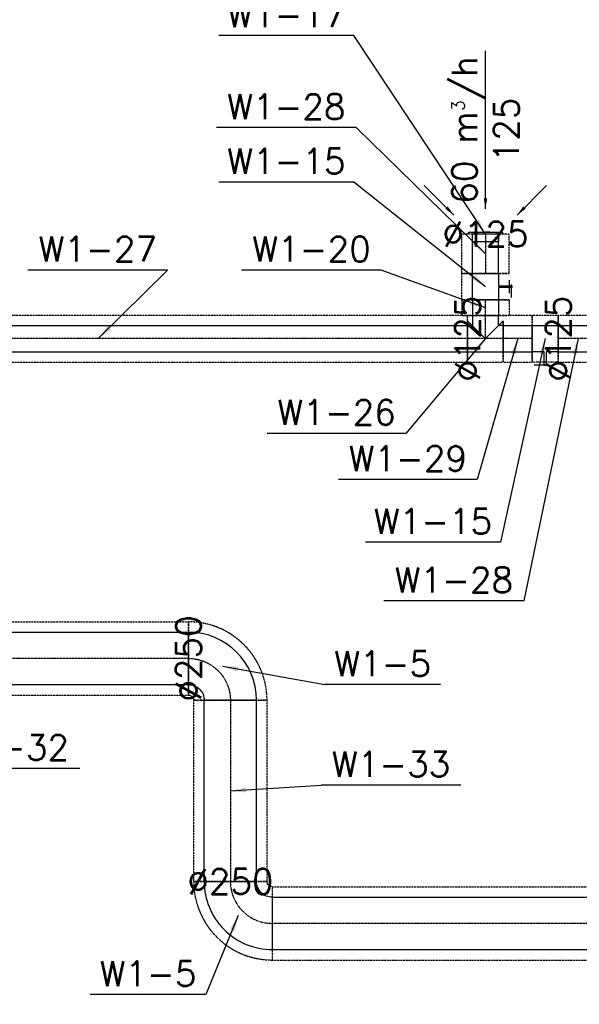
# Model space of a CAD drawing. Header units: millimetres. Extents: x -40063 to 512011, y 350190 to 687060.
# Tile 112 of 256: x 92006 to 94677, y 603322 to 608024. Entities that reach past the tile are written whole.
import ezdxf

# ---------------------------------------------------------------- set-up
doc = ezdxf.new("R2010")
doc.units = ezdxf.units.MM
doc.linetypes.add('DASHDOT', pattern=[1, 0.5, -0.25, 0, -0.25])
doc.linetypes.add('DASHED', pattern=[0.75, 0.5, -0.25])
doc.layers.get('0').update_dxf_attribs({"color": 8})
for name, color, linetype in [('FLUID-W1', 7, 'Continuous'), ('FLUID-W1-120-ARRGR', 7, 'Continuous'), ('FLUID-W1-120-DIM', 7, 'Continuous'), ('FLUID-W1-120-NUM', 7, 'Continuous'), ('FLUID-W1-INS', 7, 'Continuous'), ('FLUID-W1-SYM', 7, 'Continuous')]:
    doc.layers.add(name, color=color, linetype=linetype)
doc.styles.add('FDBES', font='simplex.shx')
doc.dimstyles.new('FDBES', dxfattribs={"dimscale": 50, "dimtxt": 4, "dimasz": 2.5, "dimexe": 0.8, "dimexo": 2, "dimgap": 1, "dimtad": 1, "dimdsep": 46, "dimtxsty": 'FDBES', "dimcen": 2.5, "dimclrd": 4, "dimclre": 5, "dimadec": 0, "dimazin": 0, "dimtfac": 1, "dimtmove": 0, "dimatfit": 3, "dimfxl": 1, "dimarcsym": 0})

# ---------------------------------------------------------------- blocks, each defined once
blk = doc.blocks.new('*U15514')
at = {"color": 1, "linetype": 'Continuous', "lineweight": -2}
for p, q in [((-2744.5, 0), (-2744.5, 125)), ((2744.5, 125), (2744.5, 0)), ((-2744.5, -125), (-2744.5, 0)), ((2744.5, 0), (2744.5, -125))]:
    blk.add_line(p, q, dxfattribs=at)
at = {"color": 0, "linetype": 'ByBlock', "lineweight": -2}
for p, q in [((2744.5, 125), (-2744.5, 125)), ((2744.5, -125), (-2744.5, -125))]:
    blk.add_line(p, q, dxfattribs=at)
at = {"layer": 'FLUID-W1-INS', "color": 1, "linetype": 'DASHED', "lineweight": -3}
for p, q in [((-2744.5, 125), (-2744.5, 175)), ((2744.5, 175), (-2744.5, 175)), ((2744.5, 175), (2744.5, 125)), ((-2744.5, -175), (-2744.5, -125)), ((2744.5, -125), (2744.5, -175)), ((2744.5, -175), (-2734.6, -175))]:
    blk.add_line(p, q, dxfattribs=at)
at = {"layer": 'FLUID-W1-SYM', "color": 1, "linetype": 'DASHDOT', "lineweight": -3}
for q in [(2744.5, 0), (-2734.6, 0)]:
    blk.add_line((-2744.5, 0), q, dxfattribs=at)
blk = doc.blocks.new('*U15515')
at = {"color": 0, "linetype": 'ByBlock', "lineweight": -2, "extrusion": (8.14976e-23, 5.42349e-29, -1)}
blk.add_ellipse((162.5, -162.5), major_axis=(-325, 0), ratio=1, start_param=0, end_param=1.570798, dxfattribs=at)
at = {"color": 0, "linetype": 'ByBlock', "lineweight": -2}
blk.add_ellipse((162.5, -162.5), major_axis=(0, 75), ratio=1, start_param=0, end_param=1.570802, dxfattribs=at)
at = {"layer": 'FLUID-W1-INS', "color": 1, "linetype": 'DASHED', "lineweight": -3}
for p, q in [((162.5, -137.5), (162.5, 212.5)), ((137.5, -162.5), (-212.5, -162.5))]:
    blk.add_line(p, q, dxfattribs=at)
at = {"layer": 'FLUID-W1-INS', "color": 1, "linetype": 'DASHED', "lineweight": -3, "extrusion": (5.74439e-23, 2.69617e-29, -1)}
blk.add_ellipse((162.5, -162.5), major_axis=(-375, 0), ratio=1, start_param=0, end_param=1.570797, dxfattribs=at)
at = {"layer": 'FLUID-W1-INS', "color": 1, "linetype": 'DASHED', "lineweight": -3}
blk.add_ellipse((162.5, -162.5), major_axis=(0, 25), ratio=1, start_param=0, end_param=1.570813, dxfattribs=at)
at = {"layer": 'FLUID-W1-SYM', "color": 1, "linetype": 'DASHDOT', "lineweight": -3, "extrusion": (7.12838e-29, 4.15014e-41, -1)}
blk.add_ellipse((162.5, -162.5), major_axis=(-200, 0), ratio=1, start_param=0, end_param=1.570796, dxfattribs=at)
blk = doc.blocks.new('*U15517')
at = {"color": 1, "linetype": 'Continuous', "lineweight": -2}
for p, q in [((-432.5, 125), (-432.5, 0)), ((432.5, 0), (432.5, 125)), ((-432.5, 0), (-432.5, -125)), ((432.5, -125), (432.5, 0))]:
    blk.add_line(p, q, dxfattribs=at)
at = {"color": 0, "linetype": 'ByBlock', "lineweight": -2}
for p, q in [((432.5, 125), (-432.5, 125)), ((432.5, -125), (-432.5, -125))]:
    blk.add_line(p, q, dxfattribs=at)
at = {"layer": 'FLUID-W1-INS', "color": 1, "linetype": 'DASHED', "lineweight": -3}
for p, q in [((-432.5, 175), (-432.5, 125)), ((432.5, 175), (-432.5, 175)), ((432.5, 125), (432.5, 175)), ((-432.5, -125), (-432.5, -175)), ((432.5, -175), (432.5, -125)), ((432.5, -175), (-432.5, -175))]:
    blk.add_line(p, q, dxfattribs=at)
at = {"layer": 'FLUID-W1-SYM', "color": 1, "linetype": 'DASHDOT', "lineweight": -3}
blk.add_line((-432.5, 0), (432.5, 0), dxfattribs=at)
blk = doc.blocks.new('*U15523')
at = {"color": 1, "linetype": 'Continuous', "lineweight": -2}
blk.add_line((-49.8, -162.5), (-37.5, -162.5), dxfattribs=at)
at = {"color": 0, "linetype": 'ByBlock', "lineweight": -2}
blk.add_ellipse((162.5, -162.5), major_axis=(0, 325), ratio=1, start_param=0, end_param=1.570795, dxfattribs=at)
at = {"color": 0, "linetype": 'ByBlock', "lineweight": -2, "extrusion": (0, 0, -1)}
blk.add_ellipse((162.5, -162.5), major_axis=(-75, 0), ratio=1, start_param=0, end_param=1.570798, dxfattribs=at)
at = {"layer": 'FLUID-W1-INS', "color": 1, "linetype": 'DASHED', "lineweight": -3}
for p, q in [((162.5, 212.5), (162.5, -137.5)), ((-212.5, -162.5), (-49.8, -162.5)), ((-37.5, -162.5), (137.5, -162.5))]:
    blk.add_line(p, q, dxfattribs=at)
blk.add_ellipse((162.5, -162.5), major_axis=(0, 375), ratio=1, start_param=0, end_param=1.570797, dxfattribs=at)
at = {"layer": 'FLUID-W1-INS', "color": 1, "linetype": 'DASHED', "lineweight": -3, "extrusion": (0, 0, -1)}
blk.add_ellipse((162.5, -162.5), major_axis=(-25, 0), ratio=1, start_param=0, end_param=1.570783, dxfattribs=at)
at = {"layer": 'FLUID-W1-SYM', "color": 1, "linetype": 'DASHDOT', "lineweight": -3, "extrusion": (0, 0, -1)}
blk.add_ellipse((162.5, -162.5), major_axis=(-200, 0), ratio=1, start_param=0, end_param=1.570796, dxfattribs=at)
blk = doc.blocks.new('*U16593')
at = {"color": 1, "linetype": 'Continuous', "lineweight": -2}
for p, q in [((-1097, 125), (-1097, 0)), ((1097, 0), (1097, 70.9)), ((-1097, 0), (-1097, -125)), ((1097, -69.4), (1097, 0)), ((1097, -125), (1097, -69.4))]:
    blk.add_line(p, q, dxfattribs=at)
at = {"color": 0, "linetype": 'ByBlock', "lineweight": -2}
for p, q in [((1097, 125), (-1097, 125)), ((1097, -125), (-1097, -125))]:
    blk.add_line(p, q, dxfattribs=at)
at = {"color": 1, "linetype": 'Continuous', "lineweight": -3}
blk.add_line((1097, 70.9), (1097, 125), dxfattribs=at)
at = {"layer": 'FLUID-W1-INS', "color": 1, "linetype": 'DASHED', "lineweight": -3}
for p, q in [((-1097, 175), (-1097, 125)), ((1097, 175), (-1097, 175)), ((1097, 171.7), (1097, 175)), ((-1097, -125), (-1097, -175)), ((1097, -175), (1097, -125)), ((1097, -175), (-1097, -175))]:
    blk.add_line(p, q, dxfattribs=at)
at = {"layer": 'FLUID-W1-SYM', "color": 1, "linetype": 'DASHDOT', "lineweight": -3}
for p, q in [((-1097, 0), (1069.5, 0)), ((1069.5, 0), (1097, 0))]:
    blk.add_line(p, q, dxfattribs=at)
blk = doc.blocks.new('*U16591')
at = {"color": 1, "linetype": 'Continuous', "lineweight": -2}
for p, q in [((-94.5, 0), (-94.5, 62.5)), ((94.5, 62.5), (94.5, 0)), ((-94.5, -62.5), (-94.5, 0)), ((94.5, 0), (94.5, -62.5))]:
    blk.add_line(p, q, dxfattribs=at)
at = {"color": 0, "linetype": 'ByBlock', "lineweight": -2}
for p, q in [((94.5, 62.5), (-94.5, 62.5)), ((94.5, -62.5), (-94.5, -62.5))]:
    blk.add_line(p, q, dxfattribs=at)
at = {"layer": 'FLUID-W1-INS', "color": 1, "linetype": 'DASHED', "lineweight": -3}
for p, q in [((-94.5, 62.5), (-94.5, 112.5)), ((94.5, 112.5), (-94.5, 112.5)), ((94.5, 112.5), (94.5, 62.5)), ((-94.5, -112.5), (-94.5, -62.5)), ((94.5, -62.5), (94.5, -112.5)), ((94.5, -112.5), (-94.5, -112.5))]:
    blk.add_line(p, q, dxfattribs=at)
at = {"layer": 'FLUID-W1-SYM', "color": 1, "linetype": 'DASHDOT', "lineweight": -3}
blk.add_line((-94.5, 0), (94.5, 0), dxfattribs=at)
blk = doc.blocks.new('*U16590')
at = {"color": 0, "linetype": 'ByBlock', "lineweight": -2}
for p, q in [((62.5, 0, -62.5), (-62.5, 0, -62.5)), ((-62.5, 0, 62.5), (-4, 0, 62.5)), ((43, 0, 125), (-10.1, 0, 125)), ((-4, 0, 62.5), (-4, 0, 127.5)), ((4, 0, 127.5), (4, 0, 62.5)), ((4, 0, 62.5), (62.5, 0, 62.5)), ((51.8, 0, 125), (43, 0, 125)), ((-3.9, 0, 127.5), (-4, 0, 127.5)), ((-4, 0, 112.5), (4, 0, 112.5)), ((3.9, 0, 127.5), (-3.9, 0, 127.5)), ((4, 0, 127.5), (3.9, 0, 127.5))]:
    blk.add_line(p, q, dxfattribs=at)
at = {"layer": 'FLUID-W1-INS', "color": 1, "linetype": 'DASHED', "lineweight": -3}
for p, q in [((-62.5, 0, 112.5), (-62.5, 0, -112.5)), ((62.5, 0, -112.5), (-62.5, 0, -112.5)), ((4, 0, 112.5), (31.2, 0, 112.5)), ((31.2, 0, 112.5), (62.5, 0, 112.5)), ((62.5, 0, -112.5), (62.5, 0, 112.5)), ((-62.5, 0, 112.5), (-31.2, 0, 112.5)), ((-31.2, 0, 112.5), (-4, 0, 112.5))]:
    blk.add_line(p, q, dxfattribs=at)
blk = doc.blocks.new('*U16589')
at = {"color": 1, "linetype": 'Continuous', "lineweight": -2}
for p, q in [((-69, 0), (-69, 62.5)), ((69, 62.5), (69, 0)), ((-69, -62.5), (-69, 0)), ((69, 0), (69, -62.5))]:
    blk.add_line(p, q, dxfattribs=at)
at = {"color": 0, "linetype": 'ByBlock', "lineweight": -2}
for p, q in [((69, 62.5), (-69, 62.5)), ((69, -62.5), (-69, -62.5))]:
    blk.add_line(p, q, dxfattribs=at)
at = {"layer": 'FLUID-W1-INS', "color": 1, "linetype": 'DASHED', "lineweight": -3}
for p, q in [((-69, 62.5), (-69, 112.5)), ((41.2, 112.5), (-69, 112.5)), ((69, 110.2), (69, 110)), ((69, 84.7), (69, 62.5)), ((-69, -112.5), (-69, -62.5)), ((69, -62.5), (69, -112.5)), ((69, -112.5), (-69, -112.5))]:
    blk.add_line(p, q, dxfattribs=at)
at = {"layer": 'FLUID-W1-SYM', "color": 1, "linetype": 'DASHDOT', "lineweight": -3}
for p in [(-69, 0), (41.2, 0)]:
    blk.add_line(p, (69, 0), dxfattribs=at)
blk = doc.blocks.new('*U16584')
at = {"color": 0, "linetype": 'ByBlock', "lineweight": -2}
for p, q in [((-81, 0, 7), (81, 0, 7)), ((62.5, 0, -35), (-62.5, 0, -35)), ((62.5, 0, -35), (62.5, 0, 0)), ((81, 0, 0), (81, 0, 7)), ((-81, 0, 7), (-81, 0, 0)), ((-62.5, 0, 0), (-62.5, 0, -35))]:
    blk.add_line(p, q, dxfattribs=at)
at = {"color": 0, "linetype": 'ByBlock', "lineweight": -2, "extrusion": (-5.48773e-32, -1, 8.2173e-33)}
blk.add_ellipse((0, 0, 7), major_axis=(-57.5, 0), ratio=0.052174, start_param=3.141593, end_param=4.712389, dxfattribs=at)
at = {"color": 0, "linetype": 'ByBlock', "lineweight": -2}
blk.add_open_spline([(0, 0, 10), (-0.9, 0, 10), (-2.6, 0, 10), (-5.2, 0, 10), (-7.7, 0, 10), (-10.3, 0, 10), (-12.8, 0, 9.9), (-15.3, 0, 9.9), (-17.8, 0, 9.9), (-20.2, 0, 9.8), (-22.6, 0, 9.8), (-24.9, 0, 9.7), (-27.2, 0, 9.6), (-29.5, 0, 9.6), (-31.7, 0, 9.5), (-33.8, 0, 9.4), (-35.8, 0, 9.3), (-37.8, 0, 9.3), (-39.7, 0, 9.2), (-41.5, 0, 9.1), (-43.3, 0, 9), (-44.9, 0, 8.9), (-46.5, 0, 8.8), (-48, 0, 8.7), (-49.3, 0, 8.5), (-50.6, 0, 8.4), (-51.8, 0, 8.3), (-52.8, 0, 8.2), (-53.8, 0, 8.1), (-54.7, 0, 7.9), (-55.4, 0, 7.8), (-56, 0, 7.7), (-56.5, 0, 7.6), (-57, 0, 7.4), (-57.2, 0, 7.3), (-57.4, 0, 7.2), (-57.5, 0, 7), (-57.5, 0, 7)], degree=3, knots=[0, 0, 0, 0, 2.579592, 5.154315, 7.718325, 10.267239, 12.795214, 15.297387, 17.769368, 20.20532, 22.60038, 24.950648, 27.250775, 29.495898, 31.681647, 33.804125, 35.858967, 37.841787, 39.748248, 41.575438, 43.319008, 44.976023, 46.543185, 48.016562, 49.394354, 50.673173, 51.850652, 52.924563, 53.893596, 54.755125, 55.508424, 56.152135, 56.68624, 57.111329, 57.429852, 57.649117, 57.795875, 57.795875, 57.795875, 57.795875], dxfattribs=at)
blk = doc.blocks.new('*U16583')
at = {"color": 1, "linetype": 'Continuous', "lineweight": -2}
for p, q in [((-94.5, 0), (-94.5, 62.5)), ((94.5, 62.5), (94.5, 0)), ((-94.5, -62.5), (-94.5, 0)), ((94.5, 0), (94.5, -62.5))]:
    blk.add_line(p, q, dxfattribs=at)
at = {"color": 0, "linetype": 'ByBlock', "lineweight": -2}
for p, q in [((94.5, 62.5), (-94.5, 62.5)), ((94.5, -62.5), (-94.5, -62.5))]:
    blk.add_line(p, q, dxfattribs=at)
at = {"layer": 'FLUID-W1-INS', "color": 1, "linetype": 'DASHED', "lineweight": -3}
for p, q in [((-94.5, 62.5), (-94.5, 112.5)), ((94.5, 112.5), (-94.5, 112.5)), ((94.5, 112.5), (94.5, 62.5)), ((-94.5, -112.5), (-94.5, -62.5)), ((94.5, -62.5), (94.5, -112.5)), ((94.5, -112.5), (-94.5, -112.5))]:
    blk.add_line(p, q, dxfattribs=at)
at = {"layer": 'FLUID-W1-SYM', "color": 1, "linetype": 'DASHDOT', "lineweight": -3}
blk.add_line((-94.5, 0), (94.5, 0), dxfattribs=at)
blk = doc.blocks.new('*U15506')
at = {"color": 0, "linetype": 'ByBlock', "lineweight": -2}
for p, q in [((62.5, 0, -62.5), (-62.5, 0, -62.5)), ((4, 0, 62.5), (62.5, 0, 62.5)), ((51.8, 0, 125), (43, 0, 125)), ((-62.5, 0, 62.5), (-4, 0, 62.5)), ((-31.2, 0, 112.5), (31.2, 0, 112.5)), ((43, 0, 125), (-10.1, 0, 125)), ((-3.9, 0, 127.5), (-4, 0, 127.5)), ((-4, 0, 62.5), (-4, 0, 127.5)), ((3.9, 0, 127.5), (-3.9, 0, 127.5)), ((4, 0, 127.5), (3.9, 0, 127.5)), ((4, 0, 127.5), (4, 0, 62.5))]:
    blk.add_line(p, q, dxfattribs=at)
at = {"layer": 'FLUID-W1-INS', "color": 1, "linetype": 'DASHED', "lineweight": -3}
for p, q in [((-62.5, 0, 112.5), (-62.5, 0, -112.5)), ((62.5, 0, -112.5), (-62.5, 0, -112.5)), ((62.5, 0, -112.5), (62.5, 0, 112.5))]:
    blk.add_line(p, q, dxfattribs=at)
blk = doc.blocks.new('*U16582')
at = {"color": 0, "linetype": 'ByBlock', "lineweight": -2}
for p, q in [((-62.5, 62.5), (-62.5, 110)), ((62.5, 110), (62.5, 62.5)), ((-85, 62.5), (-62.5, 62.5)), ((62.5, 62.5), (85, 62.5)), ((85, -62.5), (-85, -62.5))]:
    blk.add_line(p, q, dxfattribs=at)
at = {"layer": 'FLUID-W1-INS', "color": 1, "linetype": 'DASHED', "lineweight": -3}
for p, q in [((-112.5, 110), (112.5, 110)), ((-85, -112.5), (-85, 85)), ((0, 0), (-85, 85)), ((85, 85), (0, 0)), ((85, 85), (85, -112.5)), ((85.2, 0), (85, 0)), ((85, -112.5), (-85, -112.5))]:
    blk.add_line(p, q, dxfattribs=at)
at = {"layer": 'FLUID-W1-SYM', "color": 1, "linetype": 'DASHDOT', "lineweight": -3}
for p, q in [((0, 0), (0, 110)), ((-85, 0), (85, 0)), ((-85, 0), (-84.8, 0))]:
    blk.add_line(p, q, dxfattribs=at)
blk = doc.blocks.new('*U15455')
at = {"color": 1, "linetype": 'Continuous', "lineweight": -2}
for p, q in [((-1763, 0), (-1763, 62.5)), ((1763, 62.5), (1763, 0)), ((-1763, -62.5), (-1763, 0)), ((1763, 0), (1763, -62.5))]:
    blk.add_line(p, q, dxfattribs=at)
at = {"color": 0, "linetype": 'ByBlock', "lineweight": -2}
for p, q in [((1763, 62.5), (-1763, 62.5)), ((1763, -62.5), (-1763, -62.5))]:
    blk.add_line(p, q, dxfattribs=at)
at = {"layer": 'FLUID-W1-INS', "color": 1, "linetype": 'DASHED', "lineweight": -3}
for p, q in [((-1763, 62.5), (-1763, 110.2)), ((1763, 112.5), (-1735.8, 112.5)), ((1763, 112.5), (1763, 62.5)), ((-1763, -112.5), (-1763, -62.5)), ((1763, -62.5), (1763, -109.8)), ((1735.7, -112.5), (-1763, -112.5))]:
    blk.add_line(p, q, dxfattribs=at)
at = {"layer": 'FLUID-W1-SYM', "color": 1, "linetype": 'DASHDOT', "lineweight": -3}
for p, q in [((-1763, 0), (1763, 0)), ((-1763, 0), (-1735.8, 0)), ((1735.7, 0), (1763, 0))]:
    blk.add_line(p, q, dxfattribs=at)
blk = doc.blocks.new('*U15450')
at = {"color": 1, "linetype": 'Continuous', "lineweight": -2}
for p, q in [((-37.5, 62.5), (-37.5, 0)), ((37.5, 0), (37.5, 62.5)), ((-37.5, 0), (-37.5, -62.5)), ((37.5, -62.5), (37.5, 0))]:
    blk.add_line(p, q, dxfattribs=at)
at = {"color": 0, "linetype": 'ByBlock', "lineweight": -2}
for p, q in [((37.5, 62.5), (-37.5, 62.5)), ((37.5, -62.5), (-37.5, -62.5))]:
    blk.add_line(p, q, dxfattribs=at)
at = {"layer": 'FLUID-W1-INS', "color": 1, "linetype": 'DASHED', "lineweight": -3}
for p, q in [((-37.5, 112.5), (-37.5, 62.5)), ((37.5, 112.5), (-35.2, 112.5)), ((37.5, 62.5), (37.5, 112.5)), ((-37.5, -62.5), (-37.5, -112.5)), ((37.5, -112.5), (37.5, -62.5)), ((37.5, -112.5), (-35.2, -112.5))]:
    blk.add_line(p, q, dxfattribs=at)
at = {"layer": 'FLUID-W1-SYM', "color": 1, "linetype": 'DASHDOT', "lineweight": -3}
for p, q in [((-37.5, 0), (-35.2, 0)), ((-35.2, 0), (37.5, 0))]:
    blk.add_line(p, q, dxfattribs=at)
blk = doc.blocks.new('*U15835')
at = {"color": 7, "insert": (0, 377.1), "char_height": 120, "attachment_point": 5, "rotation": 90, "style": 'FDBES'}
blk.add_mtext('60 m{\\A2;\\H0.5x;3}/h\\P125', dxfattribs=at)
at = {"color": 7}
blk.add_leader([(0, 0), (0, 754.3)], dimstyle='FDBES', override={"dimscale": 20, "dimclrd": 7}, dxfattribs=at)
blk = doc.blocks.new('*U15836')
at = {"color": 7}
blk.add_leader([(0, 0), (-141.4, 141.4)], dimstyle='FDBES', override={"dimscale": 20, "dimclrd": 7}, dxfattribs=at)
blk = doc.blocks.new('*U15837')
at = {"color": 7}
blk.add_leader([(0, 0), (141.4, 141.4)], dimstyle='FDBES', override={"dimscale": 20, "dimclrd": 7}, dxfattribs=at)
blk = doc.blocks.new('*U16193')
at = {"color": 7}
blk.add_line((331.1, 327.5), (-336.3, 327.5), dxfattribs=at)
at = {"color": 7, "insert": (-2.6, 327.5), "char_height": 120, "attachment_point": 5, "style": 'FDBES'}
blk.add_mtext('W1-27\\P ', dxfattribs=at)
at = {"color": 7}
blk.add_leader([(0, 0), (331.1, 327.5)], dimstyle='FDBES', override={"dimscale": 30, "dimclrd": 7, "dimclre": 7}, dxfattribs=at)
blk = doc.blocks.new('*U16194')
at = {"color": 7}
blk.add_line((-380, -452.5), (-1041.7, -452.5), dxfattribs=at)
at = {"color": 7, "insert": (-710.9, -452.5), "char_height": 120, "attachment_point": 5, "style": 'FDBES'}
blk.add_mtext('W1-26\\P ', dxfattribs=at)
at = {"color": 7}
blk.add_leader([(0, 0), (-380, -452.5)], dimstyle='FDBES', override={"dimscale": 30, "dimclrd": 7, "dimclre": 7}, dxfattribs=at)
blk = doc.blocks.new('*U16195')
at = {"color": 7}
blk.add_line((-497.2, 179.8), (-1164.6, 179.8), dxfattribs=at)
at = {"color": 7, "insert": (-830.9, 179.8), "char_height": 120, "attachment_point": 5, "style": 'FDBES'}
blk.add_mtext('W1-20\\P ', dxfattribs=at)
at = {"color": 7}
blk.add_leader([(0, 0), (-497.2, 179.8)], dimstyle='FDBES', override={"dimscale": 30, "dimclrd": 7, "dimclre": 7}, dxfattribs=at)
blk = doc.blocks.new('*U16196')
at = {"color": 7}
blk.add_line((-628.6, 499.7), (-1273.2, 499.7), dxfattribs=at)
at = {"color": 7, "insert": (-950.9, 499.7), "char_height": 120, "attachment_point": 5, "style": 'FDBES'}
blk.add_mtext('W1-15\\P ', dxfattribs=at)
at = {"color": 7}
blk.add_leader([(0, 0), (-628.6, 499.7)], dimstyle='FDBES', override={"dimscale": 30, "dimclrd": 7, "dimclre": 7}, dxfattribs=at)
blk = doc.blocks.new('*U16197')
at = {"color": 7}
blk.add_line((-617.2, 602.7), (-1284.6, 602.7), dxfattribs=at)
at = {"color": 7, "insert": (-950.9, 602.7), "char_height": 120, "attachment_point": 5, "style": 'FDBES'}
blk.add_mtext('W1-28\\P ', dxfattribs=at)
at = {"color": 7}
blk.add_leader([(0, 0), (-617.2, 602.7)], dimstyle='FDBES', override={"dimscale": 30, "dimclrd": 7, "dimclre": 7}, dxfattribs=at)
blk = doc.blocks.new('*U16198')
at = {"color": 7}
blk.add_line((-628.6, 948.2), (-1273.2, 948.2), dxfattribs=at)
at = {"color": 7, "insert": (-950.9, 948.2), "char_height": 120, "attachment_point": 5, "style": 'FDBES'}
blk.add_mtext('W1-17\\P ', dxfattribs=at)
at = {"color": 7}
blk.add_leader([(0, 0), (-628.6, 948.2)], dimstyle='FDBES', override={"dimscale": 30, "dimclrd": 7, "dimclre": 7}, dxfattribs=at)
blk = doc.blocks.new('*U16199')
at = {"color": 7}
blk.add_line((-193.8, -672.5), (-855.5, -672.5), dxfattribs=at)
at = {"color": 7, "insert": (-524.6, -672.5), "char_height": 120, "attachment_point": 5, "style": 'FDBES'}
blk.add_mtext('W1-29\\P ', dxfattribs=at)
at = {"color": 7}
blk.add_leader([(0, 0), (-193.8, -672.5)], dimstyle='FDBES', override={"dimscale": 30, "dimclrd": 7, "dimclre": 7}, dxfattribs=at)
blk = doc.blocks.new('*U16200')
at = {"color": 7}
blk.add_line((-213.6, -972.5), (-858.2, -972.5), dxfattribs=at)
at = {"color": 7, "insert": (-535.9, -972.5), "char_height": 120, "attachment_point": 5, "style": 'FDBES'}
blk.add_mtext('W1-15\\P ', dxfattribs=at)
at = {"color": 7}
blk.add_leader([(0, 0), (-213.6, -972.5)], dimstyle='FDBES', override={"dimscale": 30, "dimclrd": 7, "dimclre": 7}, dxfattribs=at)
blk = doc.blocks.new('*U16201')
at = {"color": 7}
blk.add_line((-259.2, -1252.5), (-926.6, -1252.5), dxfattribs=at)
at = {"color": 7, "insert": (-592.9, -1252.5), "char_height": 120, "attachment_point": 5, "style": 'FDBES'}
blk.add_mtext('W1-28\\P ', dxfattribs=at)
at = {"color": 7}
blk.add_leader([(0, 0), (-259.2, -1252.5)], dimstyle='FDBES', override={"dimscale": 30, "dimclrd": 7, "dimclre": 7}, dxfattribs=at)
blk = doc.blocks.new('*U16207')
at = {"color": 7}
blk.add_line((577.5, -525.2), (-89.9, -525.2), dxfattribs=at)
at = {"color": 7, "insert": (243.8, -525.2), "char_height": 120, "attachment_point": 5, "style": 'FDBES'}
blk.add_mtext('W1-32\\P ', dxfattribs=at)
at = {"color": 7}
blk.add_leader([(0, 0), (-89.9, -525.2)], dimstyle='FDBES', override={"dimscale": 30, "dimclrd": 7, "dimclre": 7}, dxfattribs=at)
blk = doc.blocks.new('*U16208')
at = {"color": 7}
blk.add_line((1040.8, -87.6), (487.7, -87.6), dxfattribs=at)
at = {"color": 7, "insert": (764.3, -87.6), "char_height": 120, "attachment_point": 5, "style": 'FDBES'}
blk.add_mtext('W1-5\\P ', dxfattribs=at)
at = {"color": 7}
blk.add_leader([(0, 0), (487.7, -87.6)], dimstyle='FDBES', override={"dimscale": 30, "dimclrd": 7, "dimclre": 7}, dxfattribs=at)
blk = doc.blocks.new('*U16209')
at = {"color": 7}
blk.add_line((1100.5, 27.5), (433.1, 27.5), dxfattribs=at)
at = {"color": 7, "insert": (766.8, 27.5), "char_height": 120, "attachment_point": 5, "style": 'FDBES'}
blk.add_mtext('W1-33\\P ', dxfattribs=at)
at = {"color": 7}
blk.add_leader([(0, 0), (433.1, 27.5)], dimstyle='FDBES', override={"dimscale": 30, "dimclrd": 7, "dimclre": 7}, dxfattribs=at)
blk = doc.blocks.new('*U16210')
at = {"color": 7}
blk.add_line((-154.1, -377.4), (-707.3, -377.4), dxfattribs=at)
at = {"color": 7, "insert": (-430.7, -377.4), "char_height": 120, "attachment_point": 5, "style": 'FDBES'}
blk.add_mtext('W1-5\\P ', dxfattribs=at)
at = {"color": 7}
blk.add_leader([(0, 0), (-154.1, -377.4)], dimstyle='FDBES', override={"dimscale": 30, "dimclrd": 7, "dimclre": 7}, dxfattribs=at)

msp = doc.modelspace()

# ---------------------------------------------------------------- block references
at = {"layer": 'FLUID-W1', "color": 1, "linetype": 'Continuous', "extrusion": (0, -1.22465e-16, -1)}
for name, p, rotation in [('*U16583', (-94229.12806, 606906.24064, -109.5), 270), ('*U15515', (-93048.95996, 603746.33252, -47), 180)]:
    msp.add_blockref(name, p, dxfattribs=dict(at, rotation=rotation))
at = {"layer": 'FLUID-W1', "color": 1, "linetype": 'Continuous', "extrusion": (2.44929e-16, 1, 6.12323e-17), "rotation": 360}
msp.add_blockref('*U16584', (-94229.12806, 109.5, 607000.74064), dxfattribs=at)
at = {"layer": 'FLUID-W1', "color": 1, "linetype": 'Continuous', "extrusion": (1, -6.12323e-17, -6.12323e-17), "rotation": 180}
msp.add_blockref('*U15506', (606749.24064, 109.5, 94229.12806), dxfattribs=at)
at = {"layer": 'FLUID-W1', "color": 1, "linetype": 'Continuous'}
for name, p, rotation in [('*U15450', (94229.12806, 606649.08858, 109.5), 90), ('*U16593', (91714.47263, 604974.12448, 47), 179.9951611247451), ('*U15523', (92973.97368, 604936.51811, 47), 269.9951611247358), ('*U15517', (93011.45996, 604341.42373, 47), 270)]:
    msp.add_blockref(name, p, dxfattribs=dict(at, rotation=rotation))
at = {"layer": 'FLUID-W1', "color": 1, "linetype": 'Continuous', "extrusion": (1.22465e-16, 0, -1), "rotation": 360}
msp.add_blockref('*U15455', (-92380.87807, 606501.43653, -109.5), dxfattribs=at)
at = {"layer": 'FLUID-W1', "color": 1, "linetype": 'Continuous', "extrusion": (-1.22465e-16, 0, -1)}
for name, p in [('*U16582', (-94229.12806, 606501.43653, -109.5)), ('*U16589', (-94382.87807, 606501.43653, -109.5)), ('*U16591', (-94671.12807, 606501.43653, -109.5)), ('*U15514', (-95956.01124, 603708.83252, -47))]:
    msp.add_blockref(name, p, dxfattribs=at)
at = {"layer": 'FLUID-W1', "color": 1, "linetype": 'Continuous', "extrusion": (-2.46519e-32, -1, -6.12323e-17), "rotation": 180}
msp.add_blockref('*U16590', (94514.12807, 109.5, -606501.43653), dxfattribs=at)
at = {"layer": 'FLUID-W1-120-ARRGR', "rotation": 360}
for name, p in [('*U15835', (94229.12806, 607120.74064, 109.5)), ('*U15836', (94078.41738, 607091.45132, 109.5)), ('*U15837', (94379.83874, 607091.45132, 109.5))]:
    msp.add_blockref(name, p, dxfattribs=at)
at = {"layer": 'FLUID-W1-120-NUM', "linetype": 'ByBlock'}
for name, p in [('*U16198', (94229.12806, 607000.74064, 109.5)), ('*U16197', (94229.12806, 606906.24064, 109.5)), ('*U16196', (94229.12806, 606749.24064, 109.5)), ('*U16193', (92380.87807, 606501.43653, 109.5)), ('*U16195', (94229.12806, 606649.08858, 109.5)), ('*U16194', (94229.12806, 606501.43653, 109.5)), ('*U16199', (94382.87807, 606501.43653, 109.5)), ('*U16200', (94514.12807, 606501.43653, 109.5)), ('*U16201', (94671.12807, 606501.43653, 109.5)), ('*U16207', (91714.47263, 604974.12448, 47)), ('*U16208', (92973.97368, 604936.51811, 47)), ('*U16209', (93011.45996, 604341.42373, 47)), ('*U16210', (93048.95996, 603746.33252, 47))]:
    msp.add_blockref(name, p, dxfattribs=at)

# ---------------------------------------------------------------- texts
at = {"layer": 'FLUID-W1-120-DIM', "color": 7, "char_height": 120, "attachment_point": 5, "style": 'FDBES'}
for s, insert in [('∅125\\P', (94229.12806, 607000.74064, 109.5)), ('∅250\\P', (93011.45996, 603908.92373, 47))]:
    msp.add_mtext(s, dxfattribs=dict(at, insert=insert))
for s, insert, rotation in [('∅125\\P', (94143.87807, 606501.43653, 109.5), 90), ('∅125\\P', (94576.62807, 606501.43653, 109.5), 90), ('∅250\\P', (92811.47262, 604974.03184, 47), 89.99516112)]:
    msp.add_mtext(s, dxfattribs=dict(at, insert=insert, rotation=rotation))

doc.saveas('drawing.dxf')
